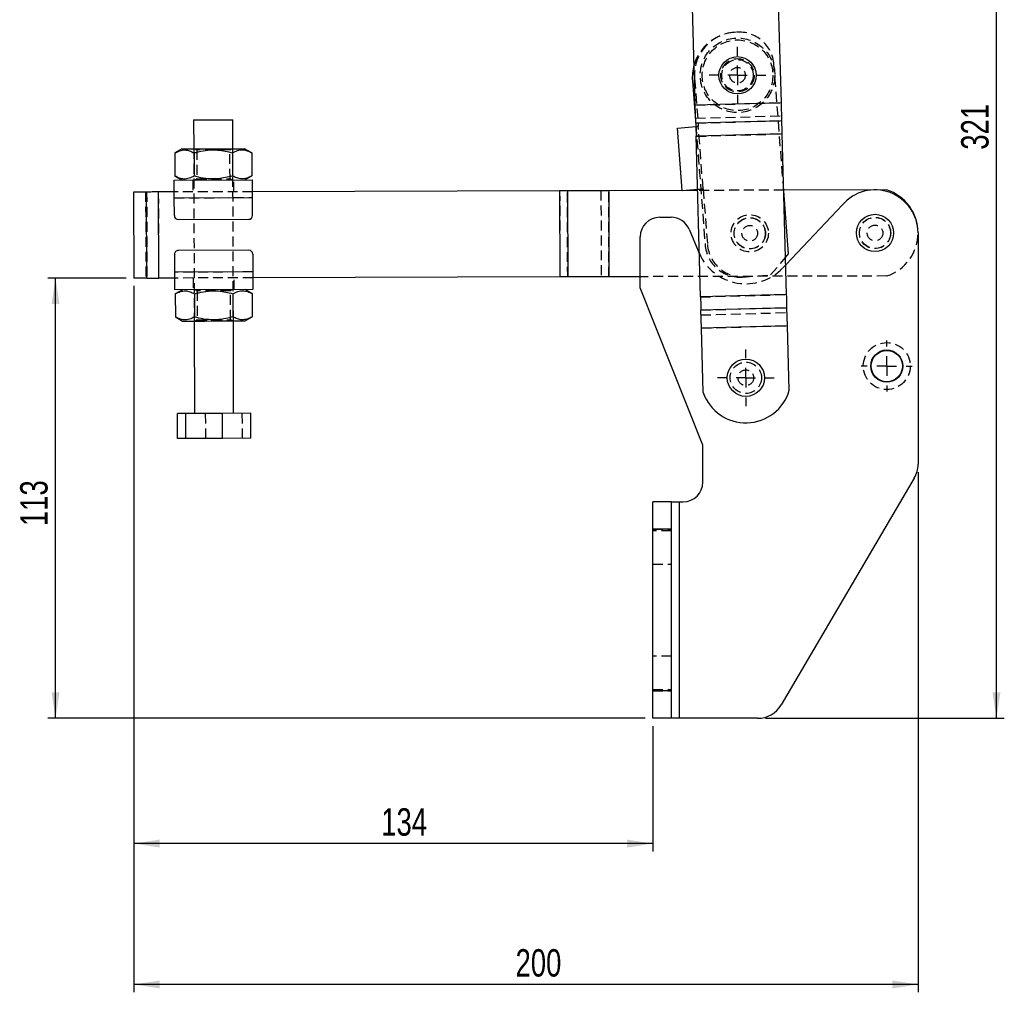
# Model space of a CAD drawing. Extents: x 66 to 736, y 72 to 577.
# Tile 1 of 17: x 66 to 318, y 72 to 321. Entities that reach past the tile are written whole.
import ezdxf

# ---------------------------------------------------------------- set-up
doc = ezdxf.new("R2010")
doc.units = 0
doc.header["$LTSCALE"] = 2
doc.linetypes.add('HIDDEN', pattern=[1.905, 1.27, -0.635])
doc.layers.get('0').update_dxf_attribs({"linetype": 'CONTINUOUS'})
doc.styles.add('SLDTEXTSTYLE0', font='TXT', dxfattribs={"width": 0.75})
doc.dimstyles.new('SLDDIMSTYLE0', dxfattribs={"dimtxt": 7, "dimasz": 6.604, "dimexe": 0, "dimexo": 0.0625, "dimgap": 1.75, "dimtad": 1, "dimdec": 0, "dimrnd": 1e-09, "dimzin": 12, "dimtxsty": 'SLDTEXTSTYLE0', "dimsah": 1, "dimcen": 0.09, "dimazin": 3, "dimtfac": 1, "dimtofl": 0, "dimtmove": 0, "dimatfit": 3, "dimtolj": 1, "dimtzin": 12})
doc.dimstyles.new('SLDDIMSTYLE1', dxfattribs={"dimtxt": 7, "dimasz": 6.604, "dimexe": 0, "dimexo": 0.0625, "dimgap": 1.75, "dimtad": 1, "dimdec": 0, "dimrnd": 1e-09, "dimzin": 12, "dimtxsty": 'SLDTEXTSTYLE0', "dimsah": 1, "dimcen": 0.09, "dimazin": 3, "dimtfac": 1, "dimtdec": 0, "dimtofl": 0, "dimtmove": 0, "dimatfit": 3, "dimtolj": 1, "dimtzin": 12})

# ---------------------------------------------------------------- blocks, each defined once
blk = doc.blocks.new('_D')
at = {"color": 179, "linetype": 'CONTINUOUS'}
for p, q in [((244.96, 462.76), (317.94, 462.76)), ((315.94, 142.14), (315.94, 462.76)), ((256.9, 142.14), (317.94, 142.14))]:
    blk.add_line(p, q, dxfattribs=at)
for points in [[(315.94, 462.76), (314.92, 456.15), (316.95, 456.15)], [(315.94, 142.14), (316.95, 148.74), (314.92, 148.74)]]:
    blk.add_solid(points, dxfattribs=at)
at = {"color": 179, "linetype": 'CONTINUOUS', "insert": (306.91, 287.41, 0.1), "char_height": 7, "attachment_point": 1, "rotation": 90, "style": 'SLDTEXTSTYLE0'}
blk.add_mtext('321', dxfattribs=at)
blk = doc.blocks.new('_D_1')
at = {"color": 179, "linetype": 'CONTINUOUS'}
for p, q in [((95.56, 252.59), (95.56, 72.14)), ((295.91, 205.04), (295.91, 72.14)), ((295.91, 74.14), (95.56, 74.14))]:
    blk.add_line(p, q, dxfattribs=at)
for points in [[(95.56, 74.14), (102.16, 73.12), (102.16, 75.16)], [(295.91, 74.14), (289.3, 75.16), (289.3, 73.12)]]:
    blk.add_solid(points, dxfattribs=at)
at = {"color": 179, "linetype": 'CONTINUOUS', "insert": (193.06, 83.16, 0.1), "char_height": 7, "attachment_point": 1, "style": 'SLDTEXTSTYLE0'}
blk.add_mtext('200', dxfattribs=at)
blk = doc.blocks.new('_D_2')
at = {"color": 179, "linetype": 'CONTINUOUS'}
for p, q in [((95.56, 252.59), (95.56, 108.14)), ((228.15, 140.14), (228.15, 108.14)), ((228.15, 110.14), (95.56, 110.14))]:
    blk.add_line(p, q, dxfattribs=at)
for points in [[(95.56, 110.14), (102.16, 109.12), (102.16, 111.16)], [(228.15, 110.14), (221.54, 111.16), (221.54, 109.12)]]:
    blk.add_solid(points, dxfattribs=at)
at = {"color": 179, "linetype": 'CONTINUOUS', "insert": (158.74, 119.16, 0.1), "char_height": 7, "attachment_point": 1, "style": 'SLDTEXTSTYLE0'}
blk.add_mtext('134', dxfattribs=at)
blk = doc.blocks.new('_D_3')
at = {"color": 179, "linetype": 'CONTINUOUS'}
for p, q in [((93.56, 254.59), (73.53, 254.59)), ((75.53, 142.14), (75.53, 254.59)), ((226.15, 142.14), (73.53, 142.14))]:
    blk.add_line(p, q, dxfattribs=at)
for points in [[(75.53, 254.59), (74.51, 247.99), (76.54, 247.99)], [(75.53, 142.14), (76.54, 148.74), (74.51, 148.74)]]:
    blk.add_solid(points, dxfattribs=at)
at = {"color": 179, "linetype": 'CONTINUOUS', "insert": (66.5, 191.24, 0.1), "char_height": 7, "attachment_point": 1, "rotation": 90, "style": 'SLDTEXTSTYLE0'}
blk.add_mtext('113', dxfattribs=at)
blk = doc.blocks.new('SW_CENTERMARKSYMBOL_0')
at = {"color": 0, "linetype": 'CONTINUOUS'}
for p, q in [((0, 5), (0, 7.2625)), ((-5, 0), (-7.2625, 0)), ((0, 0), (-2.5, 0)), ((0, 0), (0, 2.5)), ((0, 0), (0, -2.5)), ((0, 0), (2.5, 0)), ((5, 0), (7.2625, 0)), ((0, -5), (0, -7.2625))]:
    blk.add_line(p, q, dxfattribs=at)
blk = doc.blocks.new('SW_CENTERMARKSYMBOL_1')
at = {"color": 0, "linetype": 'CONTINUOUS'}
for p, q in [((0, 5), (0, 7.2625)), ((-5, 0), (-7.2625, 0)), ((0, 0), (-2.5, 0)), ((0, 0), (0, 2.5)), ((0, 0), (0, -2.5)), ((0, 0), (2.5, 0)), ((5, 0), (7.2625, 0)), ((0, -5), (0, -7.2625))]:
    blk.add_line(p, q, dxfattribs=at)
blk = doc.blocks.new('SW_CENTERMARKSYMBOL_2')
at = {"color": 0, "linetype": 'CONTINUOUS'}
for p, q in [((0, 5), (0, 6.5)), ((-5, 0), (-6.5, 0)), ((0, 0), (-2.5, 0)), ((0, 0), (0, 2.5)), ((0, 0), (0, -2.5)), ((0, 0), (2.5, 0)), ((5, 0), (6.5, 0)), ((0, -5), (0, -6.5))]:
    blk.add_line(p, q, dxfattribs=at)

msp = doc.modelspace()

# ---------------------------------------------------------------- linework, layer by layer
at = {"color": 7, "linetype": 'CONTINUOUS'}
for p, q in [((238.981983, 298.8142), (238.293835, 323.793782)), ((260.97364, 299.420037), (260.285492, 324.399615)), ((238.257506, 304.931281), (239.120099, 293.800636)), ((260.97364, 299.420037), (238.981983, 298.8142)), ((260.973835, 299.412968), (238.982177, 298.807133)), ((261.100589, 294.811813), (260.973835, 299.412968)), ((239.108932, 294.205979), (238.982177, 298.807133)), ((110.821153, 295.03543), (110.842596, 287.635459)), ((120.842556, 287.664423), (120.821114, 295.064392)), ((261.100589, 294.811813), (239.108932, 294.205979)), ((234.421848, 292.949099), (239.133498, 293.314237)), ((235.658095, 276.99693), (234.421848, 292.949099)), ((261.193277, 291.447262), (239.201621, 290.841427)), ((240.332239, 249.80031), (239.201621, 290.841427)), ((262.323896, 250.406146), (261.193277, 291.447262)), ((107.842604, 287.62677), (106.030698, 286.573654)), ((125.660519, 286.63051), (123.842533, 287.673112)), ((106.030698, 286.573654), (106.047789, 280.669407)), ((110.938157, 286.587868), (110.955248, 280.683621)), ((120.75306, 286.616296), (120.770166, 280.71205)), ((125.660519, 286.63051), (125.677626, 280.726264)), ((105.865787, 279.621011), (125.865708, 279.678939)), ((106.047789, 280.669407), (107.865776, 279.626804)), ((123.865704, 279.673146), (125.677626, 280.726264)), ((204.329966, 276.906191), (125.874395, 276.678952)), ((204.329966, 276.906191), (204.393688, 254.906283)), ((216.872017, 276.942518), (206.322293, 276.911962)), ((206.322293, 276.911962), (206.38601, 254.912053)), ((216.872017, 276.942518), (216.935738, 254.94261)), ((239.582701, 277.008297), (216.876204, 276.94253)), ((216.876204, 276.94253), (216.939925, 254.942622)), ((235.658095, 276.99693), (239.574653, 277.300452)), ((287.873712, 277.148167), (261.589292, 277.072037)), ((262.840911, 260.798798), (261.594537, 276.881655)), ((98.818476, 276.600587), (95.494936, 276.59096)), ((95.494936, 276.59096), (95.558653, 254.591053)), ((98.882194, 254.600679), (98.818476, 276.600587)), ((105.874474, 276.621024), (101.878132, 276.609449)), ((101.941849, 254.609541), (101.878132, 276.609449)), ((105.878825, 275.12103), (125.878732, 275.178958)), ((105.891998, 270.571049), (105.878825, 275.12103)), ((125.891919, 270.628977), (125.878732, 275.178958)), ((262.113953, 258.027011), (276.57435, 273.32218)), ((106.894891, 269.57395), (124.894808, 269.626085)), ((229.905584, 270.139525), (232.80068, 270.139525)), ((237.408635, 267.080333), (239.924897, 261.106109)), ((224.905583, 252.139526), (224.905583, 265.139525)), ((295.905585, 266.139524), (295.905585, 207.043076)), ((124.917696, 261.726118), (106.917779, 261.673983)), ((105.920668, 260.671091), (105.933855, 256.121109)), ((125.920589, 260.729019), (125.933762, 256.179038)), ((239.924897, 261.106109), (240.027298, 260.869567)), ((262.062637, 259.889762), (262.840911, 260.798798)), ((98.882194, 254.600679), (95.558653, 254.591053)), ((105.938191, 254.621116), (101.941849, 254.609541)), ((125.933762, 256.179038), (105.933855, 256.121109)), ((204.393688, 254.906283), (125.938113, 254.679044)), ((216.935738, 254.94261), (206.38601, 254.912053)), ((216.935738, 254.94261), (216.939925, 254.942622)), ((224.905583, 254.965694), (216.939925, 254.942622)), ((125.9468, 251.679058), (105.946879, 251.621129)), ((107.946883, 251.626922), (106.134961, 250.573805)), ((125.764797, 250.63066), (123.946811, 251.673265)), ((240.905584, 211.889526), (224.905583, 252.139526)), ((106.134961, 250.573805), (106.152068, 244.669559)), ((111.04242, 250.588019), (111.059527, 244.683773)), ((120.857338, 250.616446), (120.87443, 244.7122)), ((125.764797, 250.63066), (125.781889, 244.726414)), ((262.323896, 250.406146), (240.332239, 249.80031)), ((262.416584, 247.041594), (240.424926, 246.435758)), ((262.543338, 242.44044), (262.416584, 247.041594)), ((106.152068, 244.669559), (107.970054, 243.626954)), ((123.969982, 243.673297), (125.781889, 244.726414)), ((240.551681, 241.834605), (240.424926, 246.435758)), ((110.97003, 243.635644), (111.038397, 220.035745)), ((121.038343, 220.064705), (120.969991, 243.664608)), ((262.543338, 242.44044), (240.551681, 241.834605)), ((262.543533, 242.433371), (240.551877, 241.827537)), ((241.006139, 225.337936), (240.551877, 241.827537)), ((262.997796, 225.943769), (262.543533, 242.433371)), ((108.817245, 220.029312), (106.671001, 220.023094)), ((106.689538, 213.62312), (106.671001, 220.023094)), ((118.184621, 220.056443), (108.817245, 220.029312)), ((108.835782, 213.629337), (108.817245, 220.029312)), ((125.405739, 220.077357), (118.184621, 220.056443)), ((118.203158, 213.656469), (118.184621, 220.056443)), ((125.424276, 213.677382), (125.405739, 220.077357)), ((108.835782, 213.629337), (106.689538, 213.62312)), ((118.203158, 213.656469), (108.835782, 213.629337)), ((125.424276, 213.677382), (118.203158, 213.656469)), ((240.905584, 202.439526), (240.905584, 211.889526)), ((294.941584, 203.49812), (260.934739, 145.594569)), ((232.895405, 197.439524), (228.145405, 197.439524)), ((228.145405, 190.439524), (228.145405, 197.439524)), ((232.895405, 190.439524), (232.895405, 197.439524)), ((232.895405, 197.439524), (234.895405, 197.439524)), ((234.895405, 197.439524), (234.895405, 142.139519)), ((234.895405, 197.439524), (235.905585, 197.439524)), ((232.895405, 190.439524), (228.145405, 190.439524)), ((228.145405, 149.139526), (228.145405, 190.439524)), ((232.895405, 149.139526), (232.895405, 190.439524)), ((232.895405, 149.139526), (228.145405, 149.139526)), ((228.145405, 142.139519), (228.145405, 149.139526)), ((232.895405, 142.139519), (232.895405, 149.139526)), ((232.895405, 142.139519), (228.145405, 142.139519)), ((234.895405, 142.139519), (232.895405, 142.139519)), ((254.898738, 142.139519), (234.895405, 142.139519))]:
    msp.add_line(p, q, dxfattribs=at)
at = {"color": 7, "linetype": 'HIDDEN'}
for p, q in [((249.425055, 317.431515), (248.92655, 317.392884)), ((261.594537, 276.881655), (259.093539, 309.153809)), ((238.809354, 305.57585), (239.755855, 293.362469)), ((238.981983, 298.8142), (260.97364, 299.420037)), ((238.982177, 298.807133), (260.973835, 299.412968)), ((239.074671, 295.449648), (261.066328, 296.055485)), ((239.108932, 294.205979), (261.100589, 294.811813)), ((239.120099, 293.800636), (241.494926, 263.15654)), ((239.133498, 293.314237), (239.157648, 293.316109)), ((240.992102, 277.4103), (239.755855, 293.362469)), ((239.201425, 290.848496), (261.193083, 291.45433)), ((239.201621, 290.841427), (261.193277, 291.447262)), ((110.842596, 287.635459), (110.97003, 243.635644)), ((111.169333, 287.636407), (111.59345, 287.341262)), ((111.59345, 287.341262), (111.614908, 279.934035)), ((120.093415, 287.365882), (120.515819, 287.663477)), ((120.114873, 279.958654), (120.093415, 287.365882)), ((120.969991, 243.664608), (120.842556, 287.664423)), ((110.61577, 279.634769), (110.624458, 276.634782)), ((111.614908, 279.934035), (111.192505, 279.636439)), ((120.53899, 279.663511), (120.114873, 279.958654)), ((121.124412, 276.665194), (121.115724, 279.665182)), ((204.329966, 276.906191), (204.393688, 254.906283)), ((204.334154, 276.906203), (204.397871, 254.906295)), ((206.38601, 254.912053), (206.322293, 276.911962)), ((214.883878, 276.936759), (214.947599, 254.936852)), ((216.935738, 254.94261), (216.872017, 276.942518)), ((216.876204, 276.94253), (216.939925, 254.942622)), ((239.574653, 277.300452), (240.393895, 277.36394)), ((261.589292, 277.072037), (239.582701, 277.008297)), ((240.992102, 277.4103), (242.093134, 263.202899)), ((98.548154, 276.599804), (98.611886, 254.599897)), ((98.818476, 276.600587), (98.882194, 254.600679)), ((101.935427, 254.609523), (101.871709, 276.60943)), ((101.941849, 254.609541), (101.878132, 276.609449)), ((125.874395, 276.678952), (105.874474, 276.621024)), ((105.878825, 275.12103), (125.878732, 275.178958)), ((258.242185, 255.427418), (262.062637, 259.889762)), ((261.352142, 257.221222), (262.113953, 258.027011)), ((125.933762, 256.179038), (105.933855, 256.121109)), ((125.938113, 254.679044), (105.938191, 254.621116)), ((110.688175, 254.634874), (110.696862, 251.634887)), ((121.196817, 251.665298), (121.188129, 254.665287)), ((287.937431, 255.14826), (224.905583, 254.965694)), ((251.16341, 254.878833), (258.242185, 255.427418)), ((111.273597, 251.636558), (111.697714, 251.341414)), ((120.197679, 251.366033), (120.620082, 251.663627)), ((111.697714, 251.341414), (111.719171, 243.934186)), ((120.219136, 243.958805), (120.197679, 251.366033)), ((240.332239, 249.80031), (262.323896, 250.406146)), ((240.332433, 249.793243), (262.32409, 250.399078)), ((240.424926, 246.435758), (262.416584, 247.041594)), ((240.459188, 245.192088), (262.450845, 245.797923)), ((111.719171, 243.934186), (111.296768, 243.63659)), ((120.643253, 243.663661), (120.219136, 243.958805)), ((240.551681, 241.834605), (262.543338, 242.44044)), ((240.551877, 241.827537), (262.543533, 242.433371)), ((113.910655, 213.644037), (113.892118, 220.044008)), ((123.278032, 213.671169), (123.259495, 220.071139)), ((234.895405, 197.439524), (234.895405, 142.139519)), ((228.145405, 190.439524), (232.895405, 190.439524)), ((232.895405, 190.039525), (228.145405, 190.039525)), ((228.145405, 181.539523), (232.895405, 181.539523)), ((232.895405, 158.039527), (228.145405, 158.039527)), ((228.145405, 149.539525), (232.895405, 149.539525)), ((228.145405, 149.139526), (232.895405, 149.139526))]:
    msp.add_line(p, q, dxfattribs=at)
at = {"color": 7, "linetype": 'CONTINUOUS', "flags": 128}
for points in [[(260.973835, 299.412968), (260.973814, 299.413694), (260.973793, 299.414482), (260.97377, 299.415324), (260.973745, 299.416211), (260.97372, 299.417135), (260.973694, 299.418086), (260.973667, 299.419057), (260.97364, 299.420037)], [(238.981983, 298.8142), (238.98201, 298.81322), (238.982037, 298.81225), (238.982064, 298.811298), (238.982088, 298.810376), (238.982114, 298.809489), (238.982136, 298.808648), (238.982159, 298.80786), (238.982177, 298.807133)], [(110.821153, 295.03543), (110.942165, 295.03578), (111.325825, 295.03689), (111.951823, 295.038704), (112.786422, 295.041122), (113.784621, 295.044013), (114.892612, 295.047222), (116.050656, 295.050575), (117.196332, 295.053894), (118.267874, 295.056997), (119.207497, 295.059718)], [(119.207497, 295.059718), (119.964565, 295.061911), (120.498265, 295.063457), (120.779822, 295.064273), (120.821114, 295.064392)], [(261.193277, 291.447262), (261.180429, 291.913647), (261.167705, 292.375541), (261.155227, 292.828493), (261.143115, 293.268144), (261.131486, 293.690261), (261.120453, 294.090774), (261.110121, 294.465829), (261.100589, 294.811813)], [(239.108932, 294.205979), (239.118463, 293.859994), (239.128795, 293.484938), (239.13983, 293.084424), (239.151458, 292.66231), (239.163569, 292.222658), (239.176049, 291.769704), (239.188772, 291.307811), (239.201621, 290.841427)], [(107.842604, 287.62677), (107.978816, 287.627165), (108.382831, 287.628336), (109.040866, 287.630242), (109.930525, 287.632818), (111.021514, 287.635979), (112.276683, 287.639613), (113.653282, 287.643601), (115.104432, 287.647804), (116.58072, 287.652079), (118.031869, 287.656283), (119.408469, 287.660269), (120.663623, 287.663905), (121.754612, 287.667066), (122.644286, 287.669642), (123.302321, 287.671548), (123.706321, 287.672717), (123.842533, 287.673112)], [(105.878825, 275.12103), (105.876277, 275.998933), (105.873833, 276.843098), (105.871583, 277.621086), (105.869601, 278.302998), (105.867977, 278.862627), (105.866785, 279.27847), (105.86604, 279.534545), (105.865787, 279.621011)], [(125.878732, 275.178958), (125.876198, 276.056861), (125.873755, 276.901026), (125.87149, 277.679014), (125.869523, 278.360925), (125.867898, 278.920556), (125.866691, 279.336399), (125.865946, 279.592473), (125.865708, 279.678939)], [(206.322293, 276.911962), (206.086139, 276.911278), (205.844871, 276.910579), (205.599191, 276.909867), (205.349813, 276.909145), (205.097462, 276.908414), (204.842876, 276.907677), (204.586795, 276.906935), (204.329966, 276.906191)], [(216.876204, 276.94253), (216.875664, 276.942529), (216.875124, 276.942527), (216.874591, 276.942525), (216.874062, 276.942524), (216.873537, 276.942522), (216.873019, 276.942521), (216.872512, 276.942519), (216.872017, 276.942518)], [(101.878132, 276.609449), (101.463268, 276.608247), (101.051564, 276.607055), (100.646163, 276.605881), (100.25012, 276.604734), (99.866475, 276.603622), (99.498148, 276.602555), (99.147926, 276.601541), (98.818476, 276.600587)], [(98.882194, 254.600679), (99.211643, 254.601633), (99.561865, 254.602648), (99.930192, 254.603715), (100.313837, 254.604826), (100.709881, 254.605972), (101.115296, 254.607147), (101.526986, 254.60834), (101.941849, 254.609541)], [(105.933855, 256.121109), (105.936388, 255.243207), (105.938832, 254.399041), (105.941097, 253.621055), (105.943064, 252.939143), (105.944688, 252.379513), (105.945895, 251.96367), (105.94664, 251.707595), (105.946879, 251.621129)], [(125.933762, 256.179038), (125.93631, 255.301135), (125.938753, 254.456969), (125.941004, 253.678981), (125.942985, 252.997071), (125.94461, 252.437441), (125.945802, 252.021598), (125.946547, 251.765523), (125.9468, 251.679058)], [(206.38601, 254.912053), (206.14986, 254.91137), (205.908592, 254.910671), (205.662913, 254.909959), (205.41353, 254.909237), (205.161183, 254.908506), (204.906597, 254.907768), (204.650516, 254.907027), (204.393688, 254.906283)], [(240.332239, 249.80031), (240.345088, 249.333926), (240.357811, 248.872033), (240.370289, 248.41908), (240.382402, 247.979429), (240.394031, 247.557312), (240.405063, 247.156799), (240.415395, 246.781744), (240.424926, 246.435758)], [(262.416584, 247.041594), (262.407052, 247.387579), (262.39672, 247.762634), (262.385687, 248.163149), (262.374058, 248.585264), (262.361946, 249.024915), (262.349468, 249.477869), (262.336744, 249.93976), (262.323896, 250.406146)], [(107.970054, 243.626954), (108.106266, 243.627349), (108.510266, 243.628519), (109.168301, 243.630426), (110.05796, 243.633002), (111.148964, 243.636163), (112.404118, 243.639797), (113.780717, 243.643785), (115.231867, 243.647989), (116.708155, 243.652264), (118.159304, 243.656468), (119.535903, 243.660454), (120.791073, 243.66409), (121.882061, 243.667251), (122.77172, 243.669827), (123.429756, 243.671732), (123.833771, 243.672902), (123.969982, 243.673297)], [(240.551681, 241.834605), (240.551702, 241.833877), (240.551724, 241.833089), (240.551746, 241.832249), (240.551771, 241.831362), (240.551797, 241.830439), (240.551823, 241.829487), (240.551849, 241.828516), (240.551877, 241.827537)], [(262.543533, 242.433371), (262.543506, 242.434351), (262.543479, 242.435321), (262.543453, 242.436273), (262.543428, 242.437197), (262.543403, 242.438084), (262.54338, 242.438926), (262.543358, 242.439714), (262.543338, 242.44044)]]:
    msp.add_lwpolyline(points, dxfattribs=at)
at = {"color": 7, "linetype": 'HIDDEN', "flags": 128}
for points in [[(239.755855, 293.362469), (239.639151, 293.353424), (239.526932, 293.344727), (239.423509, 293.336712), (239.332859, 293.329688), (239.258465, 293.323923), (239.203184, 293.319639), (239.169142, 293.317), (239.157648, 293.316109)], [(120.093415, 287.365882), (120.059903, 287.365785), (119.79496, 287.365018), (119.281734, 287.363531), (118.552471, 287.361419), (117.652993, 287.358813), (116.639803, 287.355878), (115.576575, 287.352799), (114.530112, 287.349768), (113.56617, 287.346976), (112.745325, 287.344599), (112.119148, 287.342785), (111.726965, 287.341649), (111.59345, 287.341262), (111.59345, 287.341262)], [(111.614908, 279.934035), (111.648421, 279.934133), (111.913348, 279.934899), (112.426574, 279.936387), (113.155852, 279.938499), (114.055331, 279.941104), (115.06852, 279.944038), (116.131748, 279.947118), (117.178197, 279.950149), (118.142138, 279.952941), (118.962983, 279.955318), (119.589175, 279.957132), (119.981344, 279.958268), (120.114873, 279.958654), (120.114873, 279.958654)], [(240.393895, 277.36394), (240.405389, 277.364831), (240.439431, 277.36747), (240.49471, 277.371754), (240.569106, 277.377519), (240.659756, 277.384544), (240.763177, 277.392559), (240.875398, 277.401256), (240.992102, 277.4103)], [(120.197679, 251.366033), (120.164166, 251.365936), (119.899238, 251.365168), (119.386013, 251.363682), (118.656735, 251.36157), (117.757256, 251.358964), (116.744066, 251.35603), (115.680839, 251.352949), (114.63439, 251.349919), (113.670449, 251.347127), (112.849603, 251.34475), (112.223412, 251.342936), (111.831243, 251.3418), (111.697714, 251.341414), (111.697714, 251.341414)], [(111.719171, 243.934186), (111.752684, 243.934283), (112.017627, 243.935051), (112.530853, 243.936537), (113.260115, 243.938649), (114.159594, 243.941255), (115.172784, 243.944189), (116.236011, 243.94727), (117.282475, 243.9503), (118.246416, 243.953092), (119.067262, 243.955469), (119.693438, 243.957283), (120.085622, 243.958419), (120.219136, 243.958805), (120.219136, 243.958805)]]:
    msp.add_lwpolyline(points, dxfattribs=at)
at = {"color": 7, "linetype": 'HIDDEN'}
for centre, radius in [((249.77647, 306.425768), 9.525), ((249.77647, 306.425768), 9.025), ((249.77647, 306.425768), 4.25), ((249.77647, 306.425768), 4), ((249.77647, 306.425768), 2), ((252.905719, 266.04684), 4.7625), ((252.905719, 266.04684), 4), ((252.905719, 266.04684), 3.96875), ((284.905584, 266.139524), 4.000001), ((284.905584, 266.139524), 3.96875), ((252.905719, 266.04684), 2), ((284.905584, 266.139524), 2), ((287.905584, 232.139525), 6), ((251.905584, 229.139525), 4), ((251.905584, 229.139525), 2)]:
    msp.add_circle(centre, radius, dxfattribs=at)
at = {"color": 7, "linetype": 'CONTINUOUS'}
for centre, radius in [((249.77647, 306.425768), 4.7625), ((284.905584, 266.139524), 4.7625), ((287.905584, 232.139525), 4.1), ((287.905584, 232.139525), 4), ((251.905584, 229.139525), 4.7625)]:
    msp.add_circle(centre, radius, dxfattribs=at)
at = {"color": 7, "linetype": 'HIDDEN'}
for centre, radius, start, end in [((249.822829, 305.827561), 11.6, 94.43139818, 163.53988995), ((249.77647, 306.425768), 11, 94.43139818, 184.43139818), ((250.120444, 308.458421), 9, 4.43139818, 94.43139818), ((284.343087, 266.137895), 11.5625, 288.11120459, 0.16595136), ((250.468022, 263.851929), 9, 184.43139818, 274.43139818), ((251.066228, 263.898288), 9, 184.43139818, 274.43139818), ((251.905584, 266.15221), 13, 203.97620276, 316.60697149)]:
    msp.add_arc(centre, radius, start, end, dxfattribs=at)
at = {"color": 7, "linetype": 'CONTINUOUS'}
for centre, radius, start, end in [((249.822829, 305.827561), 11.6, 163.53988995, 184.43139818), ((284.905584, 266.139524), 11, 0, 139.23419648), ((284.343087, 266.137895), 11.5625, 0.16595136, 72.22069813), ((106.891994, 270.573946), 1, 180.16595136, 270.16595136), ((124.891918, 270.626081), 1, 270.16595136, 0.16595136), ((229.905584, 265.139525), 5, 90, 180), ((232.800679, 265.139525), 5, 22.84015873, 90), ((106.920668, 260.673987), 1, 90.16595136, 180.16595136), ((124.920593, 260.726122), 1, 0.16595136, 90.16595136), ((251.903863, 229.202001), 11.5625, 199.52326286, 343.6327564), ((288.905584, 207.043074), 7, 329.57421681, 0), ((235.905584, 202.439524), 5, 270, 0), ((254.898738, 149.139524), 7, 270, 329.57421681)]:
    msp.add_arc(centre, radius, start, end, dxfattribs=at)
for points, knots in [([(106.030698, 286.573654), (106.455998, 286.794164), (107.315818, 287.239965), (108.591165, 287.405836), (109.811487, 287.171329), (110.560313, 286.783539), (110.938157, 286.587868)], [0, 0, 0, 0, 0.26460496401, 0.53494718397, 0.76534311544, 1, 1, 1, 1]), ([(110.938157, 286.587868), (111.294047, 286.686724), (112.454421, 287.009043), (114.489578, 287.361694), (117.459612, 287.409765), (119.523805, 286.912452), (120.75306, 286.616296)], [0, 0, 0, 0, 0.1113103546, 0.362925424, 0.6206136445, 1, 1, 1, 1]), ([(120.75306, 286.616296), (121.178358, 286.836807), (122.038176, 287.28261), (123.313548, 287.448477), (124.533846, 287.21397), (125.282674, 286.826181), (125.660519, 286.63051)], [0, 0, 0, 0, 0.2646050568, 0.5349479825, 0.765343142, 1, 1, 1, 1]), ([(110.955248, 280.683621), (110.529949, 280.463111), (109.670128, 280.017309), (108.394781, 279.85144), (107.174459, 280.085946), (106.425633, 280.473736), (106.047789, 280.669407)], [0, 0, 0, 0, 0.2646050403, 0.5349472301, 0.7653431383, 1, 1, 1, 1]), ([(120.770166, 280.71205), (119.542646, 280.408752), (117.502167, 279.904587), (114.532852, 279.928207), (112.494516, 280.265654), (111.311706, 280.58683), (110.955248, 280.683621)], [0, 0, 0, 0, 0.3793844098, 0.6306423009, 0.8886886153, 1, 1, 1, 1]), ([(125.677626, 280.726264), (125.252327, 280.505753), (124.392509, 280.05995), (123.117137, 279.894081), (121.896839, 280.12859), (121.148012, 280.516379), (120.770166, 280.71205)], [0, 0, 0, 0, 0.2646049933, 0.534947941, 0.7653431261, 1, 1, 1, 1]), ([(106.134961, 250.573805), (106.560259, 250.794316), (107.420078, 251.240119), (108.695449, 251.405986), (109.915747, 251.171479), (110.664575, 250.78369), (111.04242, 250.588019)], [0, 0, 0, 0, 0.2646049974, 0.534947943, 0.7653431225, 1, 1, 1, 1]), ([(111.04242, 250.588019), (111.398315, 250.686875), (112.55869, 251.009192), (114.593852, 251.361847), (117.563885, 251.409916), (119.628084, 250.912603), (120.857338, 250.616446)], [0, 0, 0, 0, 0.1113116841, 0.3629248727, 0.6206142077, 1, 1, 1, 1]), ([(120.857338, 250.616446), (121.282638, 250.836957), (122.142459, 251.28276), (123.417806, 251.448627), (124.638128, 251.214121), (125.386954, 250.826332), (125.764797, 250.63066)], [0, 0, 0, 0, 0.2646050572, 0.5349472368, 0.7653431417, 1, 1, 1, 1]), ([(111.059527, 244.683773), (110.634229, 244.463262), (109.77441, 244.017459), (108.499039, 243.851592), (107.278741, 244.086098), (106.529913, 244.473887), (106.152068, 244.669559)], [0, 0, 0, 0, 0.2646050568, 0.5349479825, 0.765343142, 1, 1, 1, 1]), ([(120.87443, 244.7122), (119.646915, 244.408903), (117.606435, 243.904737), (114.637121, 243.928358), (112.598783, 244.265802), (111.415979, 244.586981), (111.059527, 244.683773)], [0, 0, 0, 0, 0.37938346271, 0.6306432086, 0.88868990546, 1, 1, 1, 1]), ([(125.781889, 244.726414), (125.356589, 244.505903), (124.496768, 244.060101), (123.221421, 243.894233), (122.0011, 244.128739), (121.252273, 244.516529), (120.87443, 244.7122)], [0, 0, 0, 0, 0.26460499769, 0.53494719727, 0.76534312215, 1, 1, 1, 1])]:
    msp.add_open_spline(points, degree=3, knots=knots, dxfattribs=at)

# ---------------------------------------------------------------- block references
at = {"color": 179, "linetype": 'CONTINUOUS'}
for name, p in [('SW_CENTERMARKSYMBOL_0', (249.77647, 306.425768)), ('SW_CENTERMARKSYMBOL_2', (287.905584, 232.139525)), ('SW_CENTERMARKSYMBOL_1', (251.905584, 229.139525))]:
    msp.add_blockref(name, p, dxfattribs=at)

# ---------------------------------------------------------------- dimensions: what is measured, and where the dimension line sits
for base, p1, p2, angle, dimstyle, picture, middle in [((315.937398, 462.7589), (254.898738, 142.139524), (242.961425, 462.7589), 90, 'SLDDIMSTYLE0', '_D', (315.937398, 298.014804)), ((75.525485, 254.591053), (228.145404, 142.139524), (95.558653, 254.591053), 90, 'SLDDIMSTYLE1', '_D_3', (75.525485, 201.839556)), ((95.558653, 110.139524), (228.145404, 142.139524), (95.558653, 254.591053), 0, 'SLDDIMSTYLE1', '_D_2', (169.340825, 110.139524))]:
    dim = msp.add_linear_dim(base=base, p1=p1, p2=p2, angle=angle, dimstyle=dimstyle, dxfattribs=at)
    dim.commit()
    dim.dimension.update_dxf_attribs({"geometry": picture, "text_midpoint": middle, "dimtype": 160})
dim = msp.add_linear_dim(base=(95.558653, 74.139524), p1=(295.905584, 207.043074), p2=(95.558653, 254.591053), dimstyle='SLDDIMSTYLE1', dxfattribs=at)
dim.commit()
dim.dimension.update_dxf_attribs({"geometry": '_D_1', "text_midpoint": (203.661076, 74.139524), "dimtype": 160})

doc.saveas('drawing.dxf')
